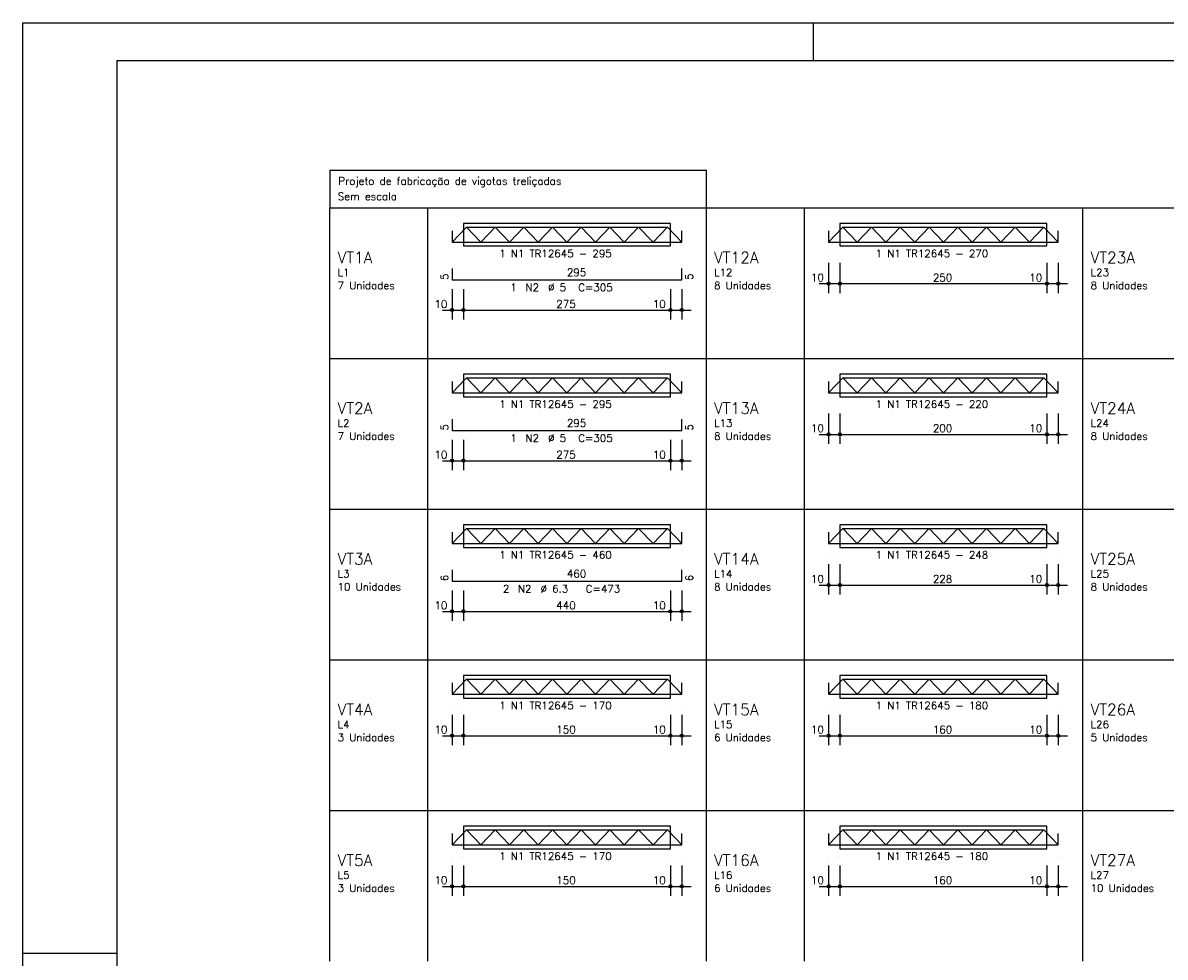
# Model space of a CAD drawing. Extents: x 0 to 119, y 0 to 84.
# Tile 3 of 12: x 0 to 30, y 59 to 84. Entities that reach past the tile are written whole.
import ezdxf

# ---------------------------------------------------------------- set-up
doc = ezdxf.new("R2010")
doc.units = 0
for name, color, linetype in [('1', 1, 'CONTINUOUS'), ('2', 2, 'CONTINUOUS'), ('6', 6, 'CONTINUOUS'), ('8', 8, 'CONTINUOUS')]:
    doc.layers.add(name, color=color, linetype=linetype)
doc.styles.get("Standard").update_dxf_attribs({"font": 'ROMANS.SHX'})

msp = doc.modelspace()

# ---------------------------------------------------------------- linework, layer by layer
at = {"layer": '1', "linetype": 'CONTINUOUS'}
for p, q in [((0, 0), (0, 84.099998)), ((0, 84.099998), (118.900002, 84.099998)), ((21, 83.099998), (21, 84.099998)), ((0, 59.400002), (2.5, 59.400002))]:
    msp.add_line(p, q, dxfattribs=at)
at = {"layer": '2', "linetype": 'CONTINUOUS'}
for p, q in [((8.15789, 80.19299), (8.15789, 79.19299)), ((8.15789, 80.19299), (18.15789, 80.19299)), ((18.15789, 79.19299), (18.15789, 80.19299)), ((8.15789, 79.19299), (18.15789, 79.19299)), ((8.15789, 75.19299), (8.15789, 79.19299)), ((10.75789, 75.19299), (10.75789, 79.19299)), ((18.15789, 75.19299), (18.15789, 79.19299)), ((18.15789, 79.19299), (28.15789, 79.19299)), ((18.15789, 75.19299), (18.15789, 79.19299)), ((20.75789, 75.19299), (20.75789, 79.19299)), ((28.15789, 75.19299), (28.15789, 79.19299)), ((28.15789, 79.19299), (38.15789, 79.19299)), ((28.15789, 75.19299), (28.15789, 79.19299)), ((17.200044, 78.776013), (11.700044, 78.776013)), ((11.700044, 78.776013), (11.700044, 78.176013)), ((17.200044, 78.176013), (17.200044, 78.776013)), ((27.200044, 78.776013), (21.700044, 78.776013)), ((21.700044, 78.776013), (21.700044, 78.176013)), ((27.200044, 78.176013), (27.200044, 78.776013)), ((11.700044, 78.176013), (17.200044, 78.176013)), ((21.400044, 77.976013), (21.400044, 77.976013)), ((21.700044, 78.176013), (27.200044, 78.176013)), ((21.700044, 77.976013), (21.700044, 77.976013)), ((21.700044, 77.976013), (21.700044, 77.976013)), ((27.200044, 77.976013), (27.200044, 77.976013)), ((27.200044, 77.976013), (27.200044, 77.976013)), ((27.500044, 77.976013), (27.500044, 77.976013)), ((21.400044, 77.726013), (21.400044, 76.926013)), ((21.700044, 77.726013), (21.700044, 76.926013)), ((21.700044, 77.726013), (21.700044, 76.926013)), ((27.200044, 77.726013), (27.200044, 76.926013)), ((27.200044, 77.726013), (27.200044, 76.926013)), ((27.500044, 77.726013), (27.500044, 76.926013)), ((11.400044, 77.276013), (11.400044, 77.276013)), ((11.700044, 77.276013), (11.700044, 77.276013)), ((11.700044, 77.276013), (11.700044, 77.276013)), ((17.200044, 77.276013), (17.200044, 77.276013)), ((17.200044, 77.276013), (17.200044, 77.276013)), ((17.500044, 77.276013), (17.500044, 77.276013)), ((21.150044, 77.176013), (21.950044, 77.176013)), ((21.450044, 77.176013), (27.450044, 77.176013)), ((26.950044, 77.176013), (27.750044, 77.176013)), ((11.400044, 77.026013), (11.400044, 76.226013)), ((11.700044, 77.026013), (11.700044, 76.226013)), ((11.700044, 77.026013), (11.700044, 76.226013)), ((17.200044, 77.026013), (17.200044, 76.226013)), ((17.200044, 77.026013), (17.200044, 76.226013)), ((17.500044, 77.026013), (17.500044, 76.226013)), ((11.150044, 76.476013), (11.950044, 76.476013)), ((11.450044, 76.476013), (17.450044, 76.476013)), ((16.950044, 76.476013), (17.750044, 76.476013)), ((8.15789, 75.19299), (18.15789, 75.19299)), ((8.15789, 71.19299), (8.15789, 75.19299)), ((10.75789, 71.19299), (10.75789, 75.19299)), ((18.15789, 71.19299), (18.15789, 75.19299)), ((18.15789, 75.19299), (28.15789, 75.19299)), ((18.15789, 71.19299), (18.15789, 75.19299)), ((20.75789, 71.19299), (20.75789, 75.19299)), ((28.15789, 71.19299), (28.15789, 75.19299)), ((28.15789, 75.19299), (38.15789, 75.19299)), ((28.15789, 71.19299), (28.15789, 75.19299)), ((17.200044, 74.776013), (11.700044, 74.776013)), ((11.700044, 74.776013), (11.700044, 74.176013)), ((17.200044, 74.176013), (17.200044, 74.776013)), ((27.200044, 74.776013), (21.700044, 74.776013)), ((21.700044, 74.776013), (21.700044, 74.176013)), ((27.200044, 74.176013), (27.200044, 74.776013)), ((11.700044, 74.176013), (17.200044, 74.176013)), ((21.700044, 74.176013), (27.200044, 74.176013)), ((21.400044, 73.976013), (21.400044, 73.976013)), ((21.700044, 73.976013), (21.700044, 73.976013)), ((21.700044, 73.976013), (21.700044, 73.976013)), ((27.200044, 73.976013), (27.200044, 73.976013)), ((27.200044, 73.976013), (27.200044, 73.976013)), ((27.500044, 73.976013), (27.500044, 73.976013)), ((21.400044, 73.726013), (21.400044, 72.926013)), ((21.700044, 73.726013), (21.700044, 72.926013)), ((21.700044, 73.726013), (21.700044, 72.926013)), ((27.200044, 73.726013), (27.200044, 72.926013)), ((27.200044, 73.726013), (27.200044, 72.926013)), ((27.500044, 73.726013), (27.500044, 72.926013)), ((11.400044, 73.276013), (11.400044, 73.276013)), ((11.700044, 73.276013), (11.700044, 73.276013)), ((11.700044, 73.276013), (11.700044, 73.276013)), ((17.200044, 73.276013), (17.200044, 73.276013)), ((17.200044, 73.276013), (17.200044, 73.276013)), ((17.500044, 73.276013), (17.500044, 73.276013)), ((21.150044, 73.176013), (21.950044, 73.176013)), ((21.450044, 73.176013), (27.450044, 73.176013)), ((26.950044, 73.176013), (27.750044, 73.176013)), ((11.400044, 73.026013), (11.400044, 72.226013)), ((11.700044, 73.026013), (11.700044, 72.226013)), ((11.700044, 73.026013), (11.700044, 72.226013)), ((17.200044, 73.026013), (17.200044, 72.226013)), ((17.200044, 73.026013), (17.200044, 72.226013)), ((17.500044, 73.026013), (17.500044, 72.226013)), ((11.150044, 72.476013), (11.950044, 72.476013)), ((11.450044, 72.476013), (17.450044, 72.476013)), ((16.950044, 72.476013), (17.750044, 72.476013)), ((8.15789, 71.19299), (18.15789, 71.19299)), ((8.15789, 67.19299), (8.15789, 71.19299)), ((10.75789, 67.19299), (10.75789, 71.19299)), ((18.15789, 67.19299), (18.15789, 71.19299)), ((18.15789, 71.19299), (28.15789, 71.19299)), ((18.15789, 67.19299), (18.15789, 71.19299)), ((20.75789, 67.19299), (20.75789, 71.19299)), ((28.15789, 67.19299), (28.15789, 71.19299)), ((28.15789, 71.19299), (38.15789, 71.19299)), ((28.15789, 67.19299), (28.15789, 71.19299)), ((17.200044, 70.776013), (11.700044, 70.776013)), ((11.700044, 70.776013), (11.700044, 70.176013)), ((17.200044, 70.176013), (17.200044, 70.776013)), ((27.200044, 70.776013), (21.700044, 70.776013)), ((21.700044, 70.776013), (21.700044, 70.176013)), ((27.200044, 70.176013), (27.200044, 70.776013)), ((11.700044, 70.176013), (17.200044, 70.176013)), ((21.700044, 70.176013), (27.200044, 70.176013)), ((21.400044, 69.976013), (21.400044, 69.976013)), ((21.700044, 69.976013), (21.700044, 69.976013)), ((21.700044, 69.976013), (21.700044, 69.976013)), ((27.200044, 69.976013), (27.200044, 69.976013)), ((27.200044, 69.976013), (27.200044, 69.976013)), ((27.500044, 69.976013), (27.500044, 69.976013)), ((21.400044, 69.726013), (21.400044, 68.926013)), ((21.700044, 69.726013), (21.700044, 68.926013)), ((21.700044, 69.726013), (21.700044, 68.926013)), ((27.200044, 69.726013), (27.200044, 68.926013)), ((27.200044, 69.726013), (27.200044, 68.926013)), ((27.500044, 69.726013), (27.500044, 68.926013)), ((11.400044, 69.276013), (11.400044, 69.276013)), ((11.700044, 69.276013), (11.700044, 69.276013)), ((11.700044, 69.276013), (11.700044, 69.276013)), ((17.200044, 69.276013), (17.200044, 69.276013)), ((17.200044, 69.276013), (17.200044, 69.276013)), ((17.500044, 69.276013), (17.500044, 69.276013)), ((21.150044, 69.176013), (21.950044, 69.176013)), ((21.450044, 69.176013), (27.450044, 69.176013)), ((26.950044, 69.176013), (27.750044, 69.176013)), ((11.400044, 69.026013), (11.400044, 68.226013)), ((11.700044, 69.026013), (11.700044, 68.226013)), ((11.700044, 69.026013), (11.700044, 68.226013)), ((17.200044, 69.026013), (17.200044, 68.226013)), ((17.200044, 69.026013), (17.200044, 68.226013)), ((17.500044, 69.026013), (17.500044, 68.226013)), ((11.150044, 68.476013), (11.950044, 68.476013)), ((11.450044, 68.476013), (17.450044, 68.476013)), ((16.950044, 68.476013), (17.750044, 68.476013)), ((8.15789, 67.19299), (18.15789, 67.19299)), ((8.15789, 63.19299), (8.15789, 67.19299)), ((10.75789, 63.19299), (10.75789, 67.19299)), ((18.15789, 63.19299), (18.15789, 67.19299)), ((18.15789, 67.19299), (28.15789, 67.19299)), ((18.15789, 63.19299), (18.15789, 67.19299)), ((20.75789, 63.19299), (20.75789, 67.19299)), ((28.15789, 63.19299), (28.15789, 67.19299)), ((28.15789, 67.19299), (38.15789, 67.19299)), ((28.15789, 63.19299), (28.15789, 67.19299)), ((17.200044, 66.776013), (11.700044, 66.776013)), ((11.700044, 66.776013), (11.700044, 66.176013)), ((17.200044, 66.176013), (17.200044, 66.776013)), ((27.200044, 66.776013), (21.700044, 66.776013)), ((21.700044, 66.776013), (21.700044, 66.176013)), ((27.200044, 66.176013), (27.200044, 66.776013)), ((11.700044, 66.176013), (17.200044, 66.176013)), ((21.700044, 66.176013), (27.200044, 66.176013)), ((11.400044, 65.976013), (11.400044, 65.976013)), ((11.700044, 65.976013), (11.700044, 65.976013)), ((11.700044, 65.976013), (11.700044, 65.976013)), ((17.200044, 65.976013), (17.200044, 65.976013)), ((17.200044, 65.976013), (17.200044, 65.976013)), ((17.500044, 65.976013), (17.500044, 65.976013)), ((21.400044, 65.976013), (21.400044, 65.976013)), ((21.700044, 65.976013), (21.700044, 65.976013)), ((21.700044, 65.976013), (21.700044, 65.976013)), ((27.200044, 65.976013), (27.200044, 65.976013)), ((27.200044, 65.976013), (27.200044, 65.976013)), ((27.500044, 65.976013), (27.500044, 65.976013)), ((11.400044, 65.726013), (11.400044, 64.926013)), ((11.700044, 65.726013), (11.700044, 64.926013)), ((11.700044, 65.726013), (11.700044, 64.926013)), ((17.200044, 65.726013), (17.200044, 64.926013)), ((17.200044, 65.726013), (17.200044, 64.926013)), ((17.500044, 65.726013), (17.500044, 64.926013)), ((21.400044, 65.726013), (21.400044, 64.926013)), ((21.700044, 65.726013), (21.700044, 64.926013)), ((21.700044, 65.726013), (21.700044, 64.926013)), ((27.200044, 65.726013), (27.200044, 64.926013)), ((27.200044, 65.726013), (27.200044, 64.926013)), ((27.500044, 65.726013), (27.500044, 64.926013)), ((11.150044, 65.176013), (11.950044, 65.176013)), ((11.450044, 65.176013), (17.450044, 65.176013)), ((16.950044, 65.176013), (17.750044, 65.176013)), ((21.150044, 65.176013), (21.950044, 65.176013)), ((21.450044, 65.176013), (27.450044, 65.176013)), ((26.950044, 65.176013), (27.750044, 65.176013)), ((8.15789, 63.19299), (18.15789, 63.19299)), ((8.15789, 59.19299), (8.15789, 63.19299)), ((10.75789, 59.19299), (10.75789, 63.19299)), ((18.15789, 59.19299), (18.15789, 63.19299)), ((18.15789, 63.19299), (28.15789, 63.19299)), ((18.15789, 59.19299), (18.15789, 63.19299)), ((20.75789, 59.19299), (20.75789, 63.19299)), ((28.15789, 59.19299), (28.15789, 63.19299)), ((28.15789, 63.19299), (38.15789, 63.19299)), ((28.15789, 59.19299), (28.15789, 63.19299)), ((17.200044, 62.776013), (11.700044, 62.776013)), ((11.700044, 62.776013), (11.700044, 62.176013)), ((17.200044, 62.176013), (17.200044, 62.776013)), ((27.200044, 62.776013), (21.700044, 62.776013)), ((21.700044, 62.776013), (21.700044, 62.176013)), ((27.200044, 62.176013), (27.200044, 62.776013)), ((11.400044, 61.976013), (11.400044, 61.976013)), ((11.700044, 62.176013), (17.200044, 62.176013)), ((11.700044, 61.976013), (11.700044, 61.976013)), ((11.700044, 61.976013), (11.700044, 61.976013)), ((17.200044, 61.976013), (17.200044, 61.976013)), ((17.200044, 61.976013), (17.200044, 61.976013)), ((17.500044, 61.976013), (17.500044, 61.976013)), ((21.400044, 61.976013), (21.400044, 61.976013)), ((21.700044, 62.176013), (27.200044, 62.176013)), ((21.700044, 61.976013), (21.700044, 61.976013)), ((21.700044, 61.976013), (21.700044, 61.976013)), ((27.200044, 61.976013), (27.200044, 61.976013)), ((27.200044, 61.976013), (27.200044, 61.976013)), ((27.500044, 61.976013), (27.500044, 61.976013)), ((11.400044, 61.726013), (11.400044, 60.926013)), ((11.700044, 61.726013), (11.700044, 60.926013)), ((11.700044, 61.726013), (11.700044, 60.926013)), ((17.200044, 61.726013), (17.200044, 60.926013)), ((17.200044, 61.726013), (17.200044, 60.926013)), ((17.500044, 61.726013), (17.500044, 60.926013)), ((21.400044, 61.726013), (21.400044, 60.926013)), ((21.700044, 61.726013), (21.700044, 60.926013)), ((21.700044, 61.726013), (21.700044, 60.926013)), ((27.200044, 61.726013), (27.200044, 60.926013)), ((27.200044, 61.726013), (27.200044, 60.926013)), ((27.500044, 61.726013), (27.500044, 60.926013)), ((11.150044, 61.176013), (11.950044, 61.176013)), ((11.450044, 61.176013), (17.450044, 61.176013)), ((16.950044, 61.176013), (17.750044, 61.176013)), ((21.150044, 61.176013), (21.950044, 61.176013)), ((21.450044, 61.176013), (27.450044, 61.176013)), ((26.950044, 61.176013), (27.750044, 61.176013))]:
    msp.add_line(p, q, dxfattribs=at)
for centre, radius in [((21.400044, 77.176013), 0.04), ((21.400044, 77.176013), 0.02), ((21.700044, 77.176013), 0.04), ((21.700044, 77.176013), 0.04), ((21.700044, 77.176013), 0.02), ((21.700044, 77.176013), 0.02), ((27.200044, 77.176013), 0.04), ((27.200044, 77.176013), 0.04), ((27.200044, 77.176013), 0.02), ((27.200044, 77.176013), 0.02), ((27.500044, 77.176013), 0.04), ((27.500044, 77.176013), 0.02), ((11.400044, 76.476013), 0.04), ((11.400044, 76.476013), 0.02), ((11.700044, 76.476013), 0.04), ((11.700044, 76.476013), 0.04), ((11.700044, 76.476013), 0.02), ((11.700044, 76.476013), 0.02), ((17.200044, 76.476013), 0.04), ((17.200044, 76.476013), 0.04), ((17.200044, 76.476013), 0.02), ((17.200044, 76.476013), 0.02), ((17.500044, 76.476013), 0.04), ((17.500044, 76.476013), 0.02), ((21.400044, 73.176013), 0.04), ((21.400044, 73.176013), 0.02), ((21.700044, 73.176013), 0.04), ((21.700044, 73.176013), 0.04), ((21.700044, 73.176013), 0.02), ((21.700044, 73.176013), 0.02), ((27.200044, 73.176013), 0.04), ((27.200044, 73.176013), 0.04), ((27.200044, 73.176013), 0.02), ((27.200044, 73.176013), 0.02), ((27.500044, 73.176013), 0.04), ((27.500044, 73.176013), 0.02), ((11.400044, 72.476013), 0.04), ((11.700044, 72.476013), 0.04), ((11.700044, 72.476013), 0.04), ((17.200044, 72.476013), 0.04), ((17.200044, 72.476013), 0.04), ((17.500044, 72.476013), 0.04), ((11.400044, 72.476013), 0.02), ((11.700044, 72.476013), 0.02), ((11.700044, 72.476013), 0.02), ((17.200044, 72.476013), 0.02), ((17.200044, 72.476013), 0.02), ((17.500044, 72.476013), 0.02), ((21.400044, 69.176013), 0.04), ((21.400044, 69.176013), 0.02), ((21.700044, 69.176013), 0.04), ((21.700044, 69.176013), 0.04), ((21.700044, 69.176013), 0.02), ((21.700044, 69.176013), 0.02), ((27.200044, 69.176013), 0.04), ((27.200044, 69.176013), 0.04), ((27.200044, 69.176013), 0.02), ((27.200044, 69.176013), 0.02), ((27.500044, 69.176013), 0.04), ((27.500044, 69.176013), 0.02), ((11.400044, 68.476013), 0.04), ((11.400044, 68.476013), 0.02), ((11.700044, 68.476013), 0.04), ((11.700044, 68.476013), 0.04), ((11.700044, 68.476013), 0.02), ((11.700044, 68.476013), 0.02), ((17.200044, 68.476013), 0.04), ((17.200044, 68.476013), 0.04), ((17.200044, 68.476013), 0.02), ((17.200044, 68.476013), 0.02), ((17.500044, 68.476013), 0.04), ((17.500044, 68.476013), 0.02), ((11.400044, 65.176013), 0.04), ((11.400044, 65.176013), 0.02), ((11.700044, 65.176013), 0.04), ((11.700044, 65.176013), 0.04), ((11.700044, 65.176013), 0.02), ((11.700044, 65.176013), 0.02), ((17.200044, 65.176013), 0.04), ((17.200044, 65.176013), 0.04), ((17.200044, 65.176013), 0.02), ((17.200044, 65.176013), 0.02), ((17.500044, 65.176013), 0.04), ((17.500044, 65.176013), 0.02), ((21.400044, 65.176013), 0.04), ((21.400044, 65.176013), 0.02), ((21.700044, 65.176013), 0.04), ((21.700044, 65.176013), 0.04), ((21.700044, 65.176013), 0.02), ((21.700044, 65.176013), 0.02), ((27.200044, 65.176013), 0.04), ((27.200044, 65.176013), 0.04), ((27.200044, 65.176013), 0.02), ((27.200044, 65.176013), 0.02), ((27.500044, 65.176013), 0.04), ((27.500044, 65.176013), 0.02), ((11.400044, 61.176013), 0.04), ((11.400044, 61.176013), 0.02), ((11.700044, 61.176013), 0.04), ((11.700044, 61.176013), 0.04), ((11.700044, 61.176013), 0.02), ((11.700044, 61.176013), 0.02), ((17.200044, 61.176013), 0.04), ((17.200044, 61.176013), 0.04), ((17.200044, 61.176013), 0.02), ((17.200044, 61.176013), 0.02), ((17.500044, 61.176013), 0.04), ((17.500044, 61.176013), 0.02), ((21.400044, 61.176013), 0.04), ((21.400044, 61.176013), 0.02), ((21.700044, 61.176013), 0.04), ((21.700044, 61.176013), 0.04), ((21.700044, 61.176013), 0.02), ((21.700044, 61.176013), 0.02), ((27.200044, 61.176013), 0.04), ((27.200044, 61.176013), 0.04), ((27.200044, 61.176013), 0.02), ((27.200044, 61.176013), 0.02), ((27.500044, 61.176013), 0.04), ((27.500044, 61.176013), 0.02)]:
    msp.add_circle(centre, radius, dxfattribs=at)
at = {"layer": '6', "linetype": 'CONTINUOUS'}
for p, q in [((11.781294, 78.676013), (17.118794, 78.676013)), ((21.781294, 78.676013), (27.118794, 78.676013)), ((11.781294, 74.676013), (17.118794, 74.676013)), ((21.781294, 74.676013), (27.118794, 74.676013)), ((11.781294, 70.676013), (17.118794, 70.676013)), ((21.781294, 70.676013), (27.118794, 70.676013)), ((11.781294, 66.676013), (17.118794, 66.676013)), ((21.781294, 66.676013), (27.118794, 66.676013)), ((11.781294, 62.676013), (17.118794, 62.676013)), ((21.781294, 62.676013), (27.118794, 62.676013))]:
    msp.add_line(p, q, dxfattribs=at)
for points in [[(11.400044, 78.276013), (11.781294, 78.676013), (12.162544, 78.276013), (12.543794, 78.676013), (12.925044, 78.276013), (13.306294, 78.676013), (13.687544, 78.276013), (14.068794, 78.676013), (14.450044, 78.276013), (14.831294, 78.676013), (15.212544, 78.276013), (15.593794, 78.676013), (15.975044, 78.276013), (16.356294, 78.676013), (16.737544, 78.276013), (17.118794, 78.676013), (17.500044, 78.276013)], [(21.400044, 78.276013), (21.781294, 78.676013), (22.162544, 78.276013), (22.543794, 78.676013), (22.925044, 78.276013), (23.306294, 78.676013), (23.687544, 78.276013), (24.068794, 78.676013), (24.450044, 78.276013), (24.831294, 78.676013), (25.212544, 78.276013), (25.593794, 78.676013), (25.975044, 78.276013), (26.356294, 78.676013), (26.737544, 78.276013), (27.118794, 78.676013), (27.500044, 78.276013)], [(11.400044, 78.576013), (11.400044, 78.276013), (11.700044, 78.276013), (17.200044, 78.276013), (17.500044, 78.276013), (17.500044, 78.576013)], [(21.400044, 78.576013), (21.400044, 78.276013), (21.700044, 78.276013), (27.200044, 78.276013), (27.500044, 78.276013), (27.500044, 78.576013)], [(11.400044, 77.576013), (11.400044, 77.276013), (11.700044, 77.276013), (17.200044, 77.276013), (17.500044, 77.276013), (17.500044, 77.576013)], [(11.400044, 74.276013), (11.781294, 74.676013), (12.162544, 74.276013), (12.543794, 74.676013), (12.925044, 74.276013), (13.306294, 74.676013), (13.687544, 74.276013), (14.068794, 74.676013), (14.450044, 74.276013), (14.831294, 74.676013), (15.212544, 74.276013), (15.593794, 74.676013), (15.975044, 74.276013), (16.356294, 74.676013), (16.737544, 74.276013), (17.118794, 74.676013), (17.500044, 74.276013)], [(21.400044, 74.276013), (21.781294, 74.676013), (22.162544, 74.276013), (22.543794, 74.676013), (22.925044, 74.276013), (23.306294, 74.676013), (23.687544, 74.276013), (24.068794, 74.676013), (24.450044, 74.276013), (24.831294, 74.676013), (25.212544, 74.276013), (25.593794, 74.676013), (25.975044, 74.276013), (26.356294, 74.676013), (26.737544, 74.276013), (27.118794, 74.676013), (27.500044, 74.276013)], [(11.400044, 74.576013), (11.400044, 74.276013), (11.700044, 74.276013), (17.200044, 74.276013), (17.500044, 74.276013), (17.500044, 74.576013)], [(21.400044, 74.576013), (21.400044, 74.276013), (21.700044, 74.276013), (27.200044, 74.276013), (27.500044, 74.276013), (27.500044, 74.576013)], [(11.400044, 73.576013), (11.400044, 73.276013), (11.700044, 73.276013), (17.200044, 73.276013), (17.500044, 73.276013), (17.500044, 73.576013)], [(11.400044, 70.276013), (11.781294, 70.676013), (12.162544, 70.276013), (12.543794, 70.676013), (12.925044, 70.276013), (13.306294, 70.676013), (13.687544, 70.276013), (14.068794, 70.676013), (14.450044, 70.276013), (14.831294, 70.676013), (15.212544, 70.276013), (15.593794, 70.676013), (15.975044, 70.276013), (16.356294, 70.676013), (16.737544, 70.276013), (17.118794, 70.676013), (17.500044, 70.276013)], [(11.400044, 70.576013), (11.400044, 70.276013), (11.700044, 70.276013), (17.200044, 70.276013), (17.500044, 70.276013), (17.500044, 70.576013)], [(21.400044, 70.276013), (21.781294, 70.676013), (22.162544, 70.276013), (22.543794, 70.676013), (22.925044, 70.276013), (23.306294, 70.676013), (23.687544, 70.276013), (24.068794, 70.676013), (24.450044, 70.276013), (24.831294, 70.676013), (25.212544, 70.276013), (25.593794, 70.676013), (25.975044, 70.276013), (26.356294, 70.676013), (26.737544, 70.276013), (27.118794, 70.676013), (27.500044, 70.276013)], [(21.400044, 70.576013), (21.400044, 70.276013), (21.700044, 70.276013), (27.200044, 70.276013), (27.500044, 70.276013), (27.500044, 70.576013)], [(11.400044, 69.576013), (11.400044, 69.276013), (11.700044, 69.276013), (17.200044, 69.276013), (17.500044, 69.276013), (17.500044, 69.576013)], [(11.400044, 66.276013), (11.781294, 66.676013), (12.162544, 66.276013), (12.543794, 66.676013), (12.925044, 66.276013), (13.306294, 66.676013), (13.687544, 66.276013), (14.068794, 66.676013), (14.450044, 66.276013), (14.831294, 66.676013), (15.212544, 66.276013), (15.593794, 66.676013), (15.975044, 66.276013), (16.356294, 66.676013), (16.737544, 66.276013), (17.118794, 66.676013), (17.500044, 66.276013)], [(11.400044, 66.576013), (11.400044, 66.276013), (11.700044, 66.276013), (17.200044, 66.276013), (17.500044, 66.276013), (17.500044, 66.576013)], [(21.400044, 66.276013), (21.781294, 66.676013), (22.162544, 66.276013), (22.543794, 66.676013), (22.925044, 66.276013), (23.306294, 66.676013), (23.687544, 66.276013), (24.068794, 66.676013), (24.450044, 66.276013), (24.831294, 66.676013), (25.212544, 66.276013), (25.593794, 66.676013), (25.975044, 66.276013), (26.356294, 66.676013), (26.737544, 66.276013), (27.118794, 66.676013), (27.500044, 66.276013)], [(21.400044, 66.576013), (21.400044, 66.276013), (21.700044, 66.276013), (27.200044, 66.276013), (27.500044, 66.276013), (27.500044, 66.576013)], [(11.400044, 62.276013), (11.781294, 62.676013), (12.162544, 62.276013), (12.543794, 62.676013), (12.925044, 62.276013), (13.306294, 62.676013), (13.687544, 62.276013), (14.068794, 62.676013), (14.450044, 62.276013), (14.831294, 62.676013), (15.212544, 62.276013), (15.593794, 62.676013), (15.975044, 62.276013), (16.356294, 62.676013), (16.737544, 62.276013), (17.118794, 62.676013), (17.500044, 62.276013)], [(11.400044, 62.576013), (11.400044, 62.276013), (11.700044, 62.276013), (17.200044, 62.276013), (17.500044, 62.276013), (17.500044, 62.576013)], [(21.400044, 62.276013), (21.781294, 62.676013), (22.162544, 62.276013), (22.543794, 62.676013), (22.925044, 62.276013), (23.306294, 62.676013), (23.687544, 62.276013), (24.068794, 62.676013), (24.450044, 62.276013), (24.831294, 62.676013), (25.212544, 62.276013), (25.593794, 62.676013), (25.975044, 62.276013), (26.356294, 62.676013), (26.737544, 62.276013), (27.118794, 62.676013), (27.500044, 62.276013)], [(21.400044, 62.576013), (21.400044, 62.276013), (21.700044, 62.276013), (27.200044, 62.276013), (27.500044, 62.276013), (27.500044, 62.576013)]]:
    msp.add_lwpolyline(points, dxfattribs=at)
at = {"layer": '8', "linetype": 'CONTINUOUS'}
for q in [(117.900002, 83.099998), (2.5, 1)]:
    msp.add_line((2.5, 83.099998), q, dxfattribs=at)

# ---------------------------------------------------------------- texts
at = {"layer": '2', "linetype": 'CONTINUOUS'}
for s, height, p in [('Projeto de fabricação de vigotas treliçadas', 0.2, (8.378466, 79.801913)), ('Sem escala', 0.2, (8.364953, 79.394986)), ('VT1A', 0.3, (8.359439, 77.718262)), ('1 N1 TR12645 - 295', 0.2, (12.650044, 77.876013)), ('VT12A', 0.3, (18.359439, 77.718262)), ('1 N1 TR12645 - 270', 0.2, (22.650044, 77.876013)), ('VT23A', 0.3, (28.359439, 77.718262)), ('L1', 0.2, (8.359439, 77.373262)), ('295', 0.2, (14.450044, 77.376013)), ('L12', 0.2, (18.359439, 77.373262)), ('10', 0.2, (20.933377, 77.236013)), ('250', 0.2, (24.170044, 77.236013)), ('10', 0.2, (26.733377, 77.236013)), ('L23', 0.2, (28.359439, 77.373262)), ('7 Unidades', 0.2, (8.359439, 77.028262)), ('1', 0.2, (12.950044, 76.976013)), ('N2', 0.2, (13.350044, 76.976013)), ('%%c 5', 0.2, (13.950044, 76.976013)), ('C=305', 0.2, (14.750044, 76.976013)), ('8 Unidades', 0.2, (18.359439, 77.028262)), ('8 Unidades', 0.2, (28.359439, 77.028262)), ('10', 0.2, (10.933377, 76.536013)), ('275', 0.2, (14.170044, 76.536013)), ('10', 0.2, (16.733377, 76.536013)), ('1 N1 TR12645 - 295', 0.2, (12.650044, 73.876013)), ('1 N1 TR12645 - 220', 0.2, (22.650044, 73.876013)), ('VT2A', 0.3, (8.359439, 73.718262)), ('VT13A', 0.3, (18.359439, 73.718262)), ('VT24A', 0.3, (28.359439, 73.718262)), ('L2', 0.2, (8.359439, 73.373262)), ('295', 0.2, (14.450044, 73.376013)), ('L13', 0.2, (18.359439, 73.373262)), ('10', 0.2, (20.933377, 73.236013)), ('200', 0.2, (24.170044, 73.236013)), ('10', 0.2, (26.733377, 73.236013)), ('L24', 0.2, (28.359439, 73.373262)), ('7 Unidades', 0.2, (8.359439, 73.028262)), ('1', 0.2, (12.950044, 72.976013)), ('N2', 0.2, (13.350044, 72.976013)), ('%%c 5', 0.2, (13.950044, 72.976013)), ('C=305', 0.2, (14.750044, 72.976013)), ('8 Unidades', 0.2, (18.359439, 73.028262)), ('8 Unidades', 0.2, (28.359439, 73.028262)), ('10', 0.2, (10.933377, 72.536013)), ('275', 0.2, (14.170044, 72.536013)), ('10', 0.2, (16.733377, 72.536013)), ('VT3A', 0.3, (8.359439, 69.718262)), ('1 N1 TR12645 - 460', 0.2, (12.650044, 69.876013)), ('VT14A', 0.3, (18.359439, 69.718262)), ('1 N1 TR12645 - 248', 0.2, (22.650044, 69.876013)), ('VT25A', 0.3, (28.359439, 69.718262)), ('L3', 0.2, (8.359439, 69.373262)), ('460', 0.2, (14.450044, 69.376013)), ('L14', 0.2, (18.359439, 69.373262)), ('L25', 0.2, (28.359439, 69.373262)), ('10 Unidades', 0.2, (8.359439, 69.028262)), ('2', 0.2, (12.750044, 68.976013)), ('N2', 0.2, (13.150044, 68.976013)), ('%%c 6.3', 0.2, (13.750044, 68.976013)), ('C=473', 0.2, (14.950044, 68.976013)), ('8 Unidades', 0.2, (18.359439, 69.028262)), ('10', 0.2, (20.933377, 69.236013)), ('228', 0.2, (24.170044, 69.236013)), ('10', 0.2, (26.733377, 69.236013)), ('8 Unidades', 0.2, (28.359439, 69.028262)), ('10', 0.2, (10.933377, 68.536013)), ('440', 0.2, (14.170044, 68.536013)), ('10', 0.2, (16.733377, 68.536013)), ('VT4A', 0.3, (8.359439, 65.718262)), ('1 N1 TR12645 - 170', 0.2, (12.650044, 65.876013)), ('VT15A', 0.3, (18.359439, 65.718262)), ('1 N1 TR12645 - 180', 0.2, (22.650044, 65.876013)), ('VT26A', 0.3, (28.359439, 65.718262)), ('L4', 0.2, (8.359439, 65.373262)), ('L15', 0.2, (18.359439, 65.373262)), ('L26', 0.2, (28.359439, 65.373262)), ('3 Unidades', 0.2, (8.359439, 65.028262)), ('10', 0.2, (10.933377, 65.236013)), ('150', 0.2, (14.170044, 65.236013)), ('10', 0.2, (16.733377, 65.236013)), ('6 Unidades', 0.2, (18.359439, 65.028262)), ('10', 0.2, (20.933377, 65.236013)), ('160', 0.2, (24.170044, 65.236013)), ('10', 0.2, (26.733377, 65.236013)), ('5 Unidades', 0.2, (28.359439, 65.028262)), ('VT5A', 0.3, (8.359439, 61.718262)), ('1 N1 TR12645 - 170', 0.2, (12.650044, 61.876013)), ('VT16A', 0.3, (18.359439, 61.718262)), ('1 N1 TR12645 - 180', 0.2, (22.650044, 61.876013)), ('VT27A', 0.3, (28.359439, 61.718262)), ('L5', 0.2, (8.359439, 61.373262)), ('10', 0.2, (10.933377, 61.236013)), ('150', 0.2, (14.170044, 61.236013)), ('10', 0.2, (16.733377, 61.236013)), ('L16', 0.2, (18.359439, 61.373262)), ('10', 0.2, (20.933377, 61.236013)), ('160', 0.2, (24.170044, 61.236013)), ('10', 0.2, (26.733377, 61.236013)), ('L27', 0.2, (28.359439, 61.373262)), ('3 Unidades', 0.2, (8.359439, 61.028262)), ('6 Unidades', 0.2, (18.359439, 61.028262)), ('10 Unidades', 0.2, (28.359439, 61.028262))]:
    msp.add_text(s, height=height, dxfattribs=at).set_placement(p)
for s, p in [('5', (11.300044, 77.276013)), ('5', (17.800044, 77.276013)), ('5', (11.300044, 73.276013)), ('5', (17.800044, 73.276013)), ('6', (11.300044, 69.276013)), ('6', (17.800044, 69.276013))]:
    msp.add_text(s, height=0.2, rotation=90, dxfattribs=at).set_placement(p)

doc.saveas('drawing.dxf')
